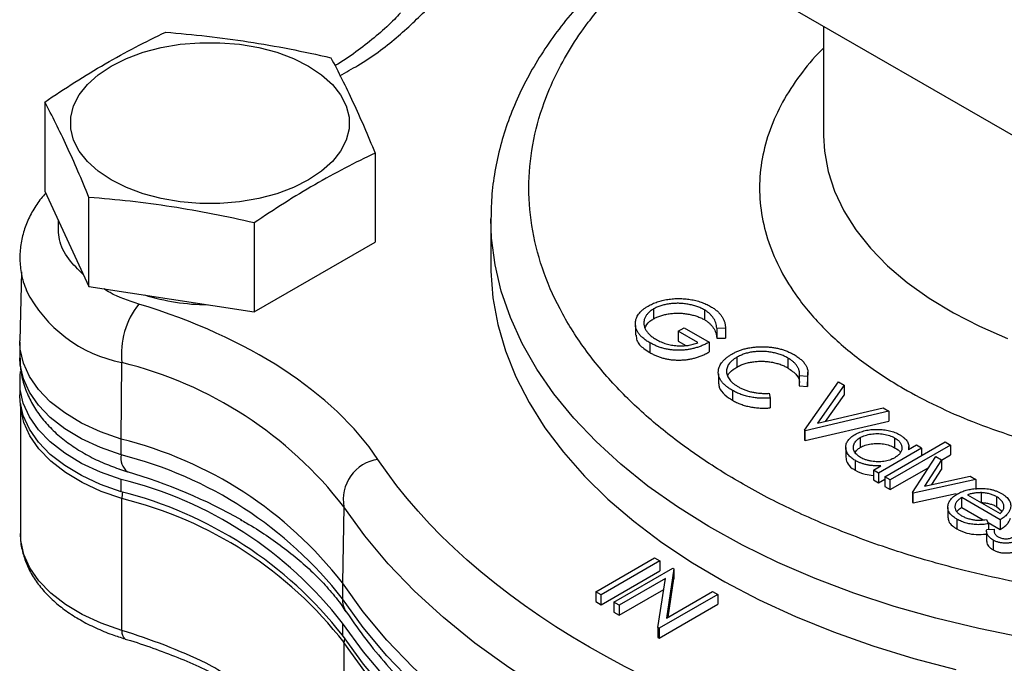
# Model space of a CAD drawing. Header units: inches. Extents: x 0.5 to 21.5, y 0.5 to 16.5.
# Tile 9 of 13: x 17.2 to 18.9, y 12.7 to 13.7. Entities that reach past the tile are written whole.
import ezdxf

# ---------------------------------------------------------------- set-up
doc = ezdxf.new("R2010")
doc.units = ezdxf.units.IN
doc.header["$LTSCALE"] = 2
doc.header["$MEASUREMENT"] = 0

msp = doc.modelspace()

# ---------------------------------------------------------------- linework, layer by layer
for p, q in [((19.0231, 13.445), (18.1392, 13.9553)), ((18.5671, 13.7083), (18.5671, 13.527)), ((17.2761, 13.5828), (17.2761, 13.4352)), ((17.8237, 13.4981), (17.8237, 13.3505)), ((17.2761, 13.4352), (17.3494, 13.2771)), ((17.3494, 13.2771), (17.3494, 13.4248)), ((18.0156, 13.389), (18.0156, 13.3122)), ((17.6232, 13.3824), (17.6232, 13.2348)), ((17.6232, 13.2348), (17.8237, 13.3505)), ((17.2373, 13.3011), (17.2349, 13.1869)), ((17.3494, 13.2771), (17.6232, 13.2348)), ((18.2854, 13.2398), (18.2854, 13.2234)), ((18.3695, 13.2383), (18.3695, 13.222)), ((18.2552, 13.2126), (18.2552, 13.1962)), ((18.3261, 13.2027), (18.3361, 13.2085)), ((18.3361, 13.2085), (18.3774, 13.1847)), ((18.4045, 13.2076), (18.3899, 13.2078)), ((18.3899, 13.2078), (18.3899, 13.1915)), ((18.4045, 13.2076), (18.4045, 13.1912)), ((18.3586, 13.184), (18.3261, 13.2027)), ((18.3261, 13.2027), (18.3261, 13.1864)), ((18.3899, 13.1915), (18.4045, 13.1912)), ((17.2349, 13.1846), (17.2349, 13.1869)), ((17.2349, 13.1846), (17.2349, 13.1585)), ((18.2791, 13.1837), (18.2791, 13.1674)), ((18.3261, 13.1864), (18.3386, 13.1792)), ((18.3774, 13.1847), (18.3774, 13.1684)), ((18.4232, 13.1596), (18.4232, 13.1432)), ((18.5077, 13.1585), (18.5077, 13.1422)), ((17.4027, 13.0239), (17.404, 13.1508)), ((18.3927, 13.1321), (18.3927, 13.1158)), ((18.5404, 13.1277), (18.5269, 13.1287)), ((18.5269, 13.1287), (18.5269, 13.1124)), ((18.5404, 13.1277), (18.5404, 13.1113)), ((18.5412, 13.1189), (18.5412, 13.1352)), ((17.2345, 13.118), (17.2345, 13.0976)), ((18.5269, 13.1124), (18.5404, 13.1113)), ((18.5355, 13.0386), (18.5917, 13.1187)), ((18.5404, 13.1113), (18.5405, 13.1189)), ((18.6011, 13.1133), (18.5568, 13.0502)), ((18.5917, 13.1187), (18.6011, 13.1133)), ((18.6011, 13.1133), (18.6011, 13.0969)), ((18.4159, 13.1048), (18.4159, 13.0884)), ((18.4769, 13.0999), (18.4787, 13.0921)), ((18.4787, 13.0921), (18.4787, 13.0758)), ((18.5705, 13.0534), (18.6011, 13.0969)), ((17.2356, 13.0827), (17.2356, 12.8674)), ((18.5568, 13.0502), (18.6661, 13.0758)), ((18.6661, 13.0758), (18.6754, 13.0703)), ((18.6754, 13.0703), (18.5368, 13.0379)), ((18.6754, 13.0703), (18.6754, 13.054)), ((18.5368, 13.0216), (18.6754, 13.054)), ((18.5368, 13.0379), (18.5355, 13.0386)), ((18.5355, 13.0386), (18.5355, 13.0223)), ((18.5368, 13.0216), (18.5368, 13.0379)), ((18.6279, 13.0265), (18.6279, 13.0102)), ((18.6847, 13.026), (18.6847, 13.0097)), ((17.4027, 12.9977), (17.4027, 13.0239)), ((18.5355, 13.0223), (18.5368, 13.0216)), ((18.6039, 13.0103), (18.6039, 12.9939)), ((18.7296, 13.0088), (18.6584, 12.9677)), ((18.6689, 12.9616), (18.7689, 13.0193)), ((18.7776, 13.0142), (18.6777, 12.9565)), ((18.7209, 13.0138), (18.7077, 13.0062)), ((18.7084, 13.0066), (18.7084, 13.0118)), ((18.7296, 13.0088), (18.7209, 13.0138)), ((18.7296, 13.0088), (18.7296, 12.9966)), ((18.7689, 13.0193), (18.7776, 13.0142)), ((18.7776, 13.0142), (18.7776, 12.9979)), ((18.7144, 12.9353), (18.7531, 12.9952)), ((18.7531, 12.9952), (18.7626, 12.9897)), ((18.7626, 12.9892), (18.7776, 12.9979)), ((18.6194, 12.9888), (18.6194, 12.9724)), ((18.6497, 12.9727), (18.662, 12.9798)), ((18.6777, 12.9402), (18.7413, 12.977)), ((18.7626, 12.9897), (18.7344, 12.9462)), ((18.7626, 12.9897), (18.7626, 12.9734)), ((17.3981, 12.9748), (17.4131, 12.9699)), ((18.6584, 12.9677), (18.6497, 12.9727)), ((18.6497, 12.9727), (18.6497, 12.9564)), ((18.6584, 12.9677), (18.6584, 12.9513)), ((18.6689, 12.9616), (18.6689, 12.9453)), ((18.6777, 12.9565), (18.6689, 12.9616)), ((18.7344, 12.9462), (18.8099, 12.9624)), ((18.7467, 12.9488), (18.7626, 12.9734)), ((18.8099, 12.9624), (18.8193, 12.957)), ((17.4026, 12.9368), (17.4026, 12.9572)), ((18.6497, 12.9564), (18.6584, 12.9513)), ((18.6584, 12.9513), (18.6689, 12.9574)), ((18.6689, 12.9453), (18.6777, 12.9402)), ((18.6777, 12.9402), (18.6777, 12.9565)), ((18.8193, 12.957), (18.7156, 12.9346)), ((18.8193, 12.957), (18.8193, 12.9406)), ((18.7156, 12.9346), (18.7144, 12.9353)), ((18.7144, 12.9353), (18.7144, 12.919)), ((18.7156, 12.9183), (18.7156, 12.9346)), ((18.7156, 12.9183), (18.7869, 12.9337)), ((18.8598, 12.8903), (18.7961, 12.9271)), ((18.7961, 12.9108), (18.7961, 12.9271)), ((18.8058, 12.9316), (18.8598, 12.9004)), ((18.8288, 12.9188), (18.8288, 12.9352)), ((18.8538, 12.9284), (18.8538, 12.9121)), ((17.404, 12.7065), (17.404, 12.9253)), ((17.7719, 12.9116), (17.7694, 12.7855)), ((18.7144, 12.919), (18.7156, 12.9183)), ((18.7729, 12.9107), (18.7729, 12.8943)), ((18.7961, 12.9108), (18.8317, 12.8902)), ((18.8538, 12.9121), (18.8627, 12.9045)), ((18.7882, 12.8913), (18.7882, 12.875)), ((18.837, 12.8905), (18.8407, 12.8837)), ((18.8397, 12.8856), (18.8598, 12.874)), ((18.8407, 12.8837), (18.8407, 12.8741)), ((18.8598, 12.8903), (18.8598, 12.874)), ((18.8373, 12.8708), (18.8373, 12.8545)), ((18.8375, 12.874), (18.8499, 12.8745)), ((18.8482, 12.8567), (18.8482, 12.8403)), ((18.1896, 12.7709), (18.287, 12.8272)), ((18.2958, 12.8221), (18.1983, 12.7659)), ((18.287, 12.8272), (18.2958, 12.8221)), ((18.2958, 12.8221), (18.2958, 12.8058)), ((18.1983, 12.7495), (18.2958, 12.8058)), ((18.2196, 12.7536), (18.317, 12.8099)), ((18.3188, 12.8088), (18.3065, 12.7274)), ((18.317, 12.8099), (18.3188, 12.8088)), ((18.3188, 12.8088), (18.3188, 12.7925)), ((17.7694, 12.7855), (17.7694, 12.7593)), ((18.3048, 12.7927), (18.2283, 12.7486)), ((18.2925, 12.7115), (18.3048, 12.7927)), ((18.3092, 12.7289), (18.3188, 12.7925)), ((18.1896, 12.7709), (18.1896, 12.7546)), ((18.1983, 12.7659), (18.1896, 12.7709)), ((18.1983, 12.7495), (18.1983, 12.7659)), ((18.2283, 12.7322), (18.3021, 12.7748)), ((18.3919, 12.7666), (18.2945, 12.7103)), ((18.3065, 12.7274), (18.3832, 12.7716)), ((18.3832, 12.7716), (18.3919, 12.7666)), ((18.3919, 12.7666), (18.3919, 12.7503)), ((18.1896, 12.7546), (18.1983, 12.7495)), ((18.2283, 12.7486), (18.2196, 12.7536)), ((18.2196, 12.7536), (18.2196, 12.7373)), ((18.2283, 12.7486), (18.2283, 12.7322)), ((18.2945, 12.694), (18.3919, 12.7503)), ((18.2196, 12.7373), (18.2283, 12.7322)), ((17.7696, 12.7191), (17.7696, 12.6987)), ((18.2925, 12.7115), (18.2925, 12.6952)), ((18.2945, 12.7103), (18.2925, 12.7115)), ((18.2945, 12.7103), (18.2945, 12.694)), ((17.7721, 12.6867), (17.7721, 12.1597)), ((18.2925, 12.6952), (18.2945, 12.694))]:
    msp.add_line(p, q)
at = {"flags": 128}
for points in [[(17.3864, 13.6424), (17.4113, 13.6549), (17.439, 13.6652), (17.4691, 13.6731), (17.5007, 13.6785), (17.5334, 13.6812), (17.5664, 13.6812), (17.599, 13.6785), (17.6307, 13.6731), (17.6607, 13.6652), (17.6885, 13.6549), (17.7134, 13.6424), (17.735, 13.628), (17.7528, 13.612), (17.7665, 13.5947), (17.7758, 13.5764), (17.7805, 13.5575), (17.7805, 13.5385), (17.7758, 13.5196), (17.7665, 13.5014), (17.7528, 13.484), (17.735, 13.468), (17.7134, 13.4536), (17.6885, 13.4411), (17.6607, 13.4308), (17.6307, 13.4229), (17.599, 13.4176), (17.5664, 13.4148), (17.5334, 13.4148), (17.5007, 13.4176), (17.4691, 13.4229), (17.439, 13.4308), (17.4113, 13.4411), (17.3864, 13.4536), (17.3647, 13.468), (17.3469, 13.484), (17.3332, 13.5014), (17.3239, 13.5196), (17.3192, 13.5385), (17.3192, 13.5575), (17.3239, 13.5764), (17.3332, 13.5947), (17.3469, 13.612), (17.3647, 13.628), (17.3864, 13.6424)], [(18.5671, 13.527), (18.5685, 13.5013), (18.5745, 13.4679), (18.5852, 13.435), (18.6006, 13.4027), (18.6205, 13.3712), (18.6448, 13.3407), (18.6733, 13.3115), (18.7059, 13.2838), (18.7423, 13.2577), (18.7823, 13.2334), (18.8256, 13.2111), (18.8719, 13.1909)], [(18.8971, 12.6952), (18.8244, 12.7098), (18.7534, 12.727), (18.6843, 12.7467), (18.6175, 12.7687), (18.5531, 12.7931), (18.4914, 12.8196), (18.4326, 12.8483), (18.377, 12.8791), (18.3248, 12.9117), (18.276, 12.9461), (18.2311, 12.9822), (18.19, 13.0198), (18.1529, 13.0587), (18.1201, 13.0989), (18.0916, 13.1402), (18.0675, 13.1824), (18.0479, 13.2254), (18.0328, 13.269), (18.0225, 13.313), (18.0168, 13.3573), (18.0156, 13.3892)], [(18.0156, 13.3122), (18.0157, 13.3025), (18.0191, 13.2581), (18.0271, 13.214), (18.0398, 13.1703), (18.0571, 13.1271), (18.0789, 13.0846), (18.1051, 13.0429), (18.1358, 13.0022), (18.1706, 12.9627), (18.2096, 12.9244), (18.2525, 12.8877), (18.2992, 12.8525), (18.3496, 12.819), (18.4034, 12.7873), (18.4604, 12.7576), (18.5205, 12.7299), (18.5834, 12.7045), (18.6488, 12.6812), (18.7166, 12.6603), (18.7865, 12.6419)], [(17.4027, 13.0239), (17.3684, 13.036), (17.3371, 13.0505), (17.3093, 13.0673), (17.2853, 13.0859), (17.2657, 13.1062), (17.2507, 13.1277), (17.2406, 13.1501), (17.2355, 13.1732), (17.2349, 13.1846)], [(17.4027, 12.9977), (17.3684, 13.0099), (17.3371, 13.0244), (17.3093, 13.0411), (17.2853, 13.0598), (17.2657, 13.08), (17.2507, 13.1016), (17.2406, 13.124), (17.2355, 13.147), (17.2349, 13.1585)], [(17.4026, 12.9572), (17.3683, 12.9693), (17.337, 12.9838), (17.3091, 13.0005), (17.2852, 13.0192), (17.2655, 13.0394), (17.2505, 13.0609), (17.2403, 13.0833), (17.2352, 13.1063), (17.2351, 13.1295), (17.236, 13.1358)], [(17.4026, 12.9368), (17.3683, 12.9489), (17.337, 12.9634), (17.3091, 12.9801), (17.2852, 12.9987), (17.2655, 13.019), (17.2505, 13.0405), (17.2403, 13.0629), (17.2352, 13.0859), (17.2345, 13.0976)], [(17.404, 12.9253), (17.3696, 12.9374), (17.3382, 12.9519), (17.3103, 12.9687), (17.2862, 12.9874), (17.2665, 13.0076), (17.2515, 13.0292), (17.2413, 13.0517), (17.2362, 13.0748), (17.2357, 13.0821)], [(18.6964, 12.3779), (18.6136, 12.3979), (18.5329, 12.4205), (18.4544, 12.4456), (18.3785, 12.4732), (18.3054, 12.5033), (18.2353, 12.5356), (18.1684, 12.5701), (18.1049, 12.6068), (18.0451, 12.6454), (17.9891, 12.6859), (17.9371, 12.7281), (17.8892, 12.7719), (17.8456, 12.8172), (17.8065, 12.8638), (17.7719, 12.9116)], [(17.404, 12.7065), (17.3696, 12.7186), (17.3382, 12.7331), (17.3103, 12.7499), (17.2862, 12.7685), (17.2665, 12.7888), (17.2515, 12.8104), (17.2413, 12.8329), (17.2362, 12.856), (17.2356, 12.8674)], [(18.6955, 12.2509), (18.6125, 12.2709), (18.5316, 12.2935), (18.453, 12.3187), (18.377, 12.3464), (18.3038, 12.3764), (18.2335, 12.4088), (18.1665, 12.4434), (18.103, 12.4801), (18.043, 12.5188), (17.9869, 12.5593), (17.9348, 12.6016), (17.8869, 12.6455), (17.8432, 12.6909), (17.8041, 12.7376), (17.7694, 12.7855)], [(18.6955, 12.2247), (18.6125, 12.2447), (18.5316, 12.2674), (18.453, 12.2926), (18.377, 12.3202), (18.3038, 12.3503), (18.2335, 12.3827), (18.1665, 12.4173), (18.103, 12.454), (18.043, 12.4927), (17.9869, 12.5332), (17.9348, 12.5755), (17.8869, 12.6194), (17.8432, 12.6648), (17.8041, 12.7115), (17.7694, 12.7593)], [(18.6949, 12.1854), (18.6121, 12.2053), (18.5313, 12.2279), (18.4528, 12.2531), (18.3769, 12.2807), (18.3037, 12.3108), (18.2336, 12.3431), (18.1666, 12.3776), (18.1031, 12.4143), (18.0432, 12.4529), (17.9872, 12.4934), (17.9351, 12.5356), (17.8871, 12.5794), (17.8435, 12.6247), (17.8043, 12.6713), (17.7696, 12.7191)], [(18.6949, 12.1649), (18.6121, 12.1849), (18.5313, 12.2075), (18.4528, 12.2327), (18.3769, 12.2603), (18.3037, 12.2904), (18.2336, 12.3227), (18.1666, 12.3572), (18.1031, 12.3939), (18.0432, 12.4325), (17.9872, 12.4729), (17.9351, 12.5151), (17.8871, 12.559), (17.8435, 12.6042), (17.8043, 12.6509), (17.7696, 12.6987)], [(18.6955, 12.1536), (18.6128, 12.1736), (18.5322, 12.1962), (18.4538, 12.2213), (18.378, 12.2489), (18.305, 12.2789), (18.235, 12.3112), (18.1682, 12.3457), (18.1048, 12.3823), (18.0451, 12.4208), (17.9891, 12.4613), (17.9372, 12.5034), (17.8893, 12.5472), (17.8458, 12.5924), (17.8067, 12.6389), (17.7721, 12.6867)]]:
    msp.add_lwpolyline(points, dxfattribs=at)
for centre, radius, start, end in [((17.4475, 13.3737), 0.227, 206.9957, 258.9413), ((17.548, 13.6075), 0.3607, 252.7985, 269.6154), ((17.5349, 13.1654), 0.1318, 141.2612, 186.3669), ((17.2449, 12.5035), 0.6666, 37.7513, 76.1939), ((17.2442, 12.3788), 0.6643, 37.7513, 76.1939), ((17.4311, 12.9925), 0.0289, 169.4811, 231.3442), ((17.239, 12.3447), 0.6733, 38.0172, 75.9281), ((17.838, 12.9239), 0.0672, 98.3756, 190.5593), ((17.1467, 12.0751), 0.9336, 60.7446, 73.4231), ((17.2441, 12.311), 0.6653, 37.8293, 76.2196), ((17.2389, 12.2827), 0.6743, 38.0945, 75.9544), ((17.4639, 12.9247), 0.0599, 169.1504, 179.4832), ((17.2462, 12.2786), 0.6657, 37.8082, 76.2833), ((17.8083, 12.7588), 0.0389, 179.1943, 213.3572), ((17.4175, 12.7037), 0.0137, 168.5736, 233.7543), ((17.1279, 11.7863), 0.9607, 64.347, 73.2958), ((17.7967, 12.6865), 0.0246, 163.6368, 179.6991)]:
    msp.add_arc(centre, radius, start, end)
for points, knots in [([(18.2955, 13.8651), (18.2888, 13.8603), (18.268, 13.8452), (18.236, 13.8184), (18.1993, 13.7847), (18.1658, 13.7496), (18.1352, 13.7133), (18.1078, 13.6758), (18.0837, 13.6372), (18.063, 13.5976), (18.0459, 13.557), (18.0324, 13.5155), (18.0227, 13.4732), (18.0166, 13.431), (18.016, 13.4029), (18.0157, 13.3892)], [0, 0, 0, 0, 0.037572, 0.117211, 0.196999, 0.276914, 0.356939, 0.437065, 0.517293, 0.597644, 0.678168, 0.758952, 0.840129, 0.921874, 1, 1, 1, 1]), ([(20.122, 12.9518), (20.0955, 12.9373), (20.0425, 12.9083), (19.9529, 12.8696), (19.8561, 12.8348), (19.7503, 12.8049), (19.6384, 12.7807), (19.5204, 12.7628), (19.3991, 12.7519), (19.2756, 12.7482), (19.1521, 12.7519), (19.044, 12.7616), (18.9518, 12.7746), (18.8749, 12.7887), (18.7888, 12.8083), (18.6951, 12.8349), (18.5981, 12.8695), (18.509, 12.9085), (18.428, 12.9511), (18.3541, 12.9979), (18.2866, 13.0493), (18.2266, 13.1053), (18.1746, 13.1664), (18.1327, 13.231), (18.1018, 13.2991), (18.0828, 13.3691), (18.0765, 13.4404), (18.0828, 13.5117), (18.0997, 13.5741), (18.1222, 13.6274), (18.1467, 13.6718), (18.1805, 13.7215), (18.2269, 13.7754), (18.2744, 13.8214), (18.3074, 13.846), (18.3167, 13.8529)], [0, 0, 0, 0, 0.0305317, 0.0610664, 0.0934298, 0.1257991, 0.1595115, 0.1932298, 0.2276596, 0.2620953, 0.2965251, 0.3309608, 0.3534575, 0.3759056, 0.3984075, 0.430771, 0.4631402, 0.4936704, 0.5242066, 0.5547368, 0.5852729, 0.6176364, 0.6500056, 0.6837181, 0.7174363, 0.7518661, 0.7863019, 0.8207317, 0.8551674, 0.8776641, 0.9001122, 0.9226141, 0.9549775, 0.9873467, 1, 1, 1, 1]), ([(17.8655, 13.7305), (17.8623, 13.7269), (17.8514, 13.715), (17.8295, 13.6952), (17.7999, 13.6715), (17.7756, 13.654), (17.7604, 13.6448), (17.757, 13.6428)], [0, 0, 0, 0, 0.114914, 0.385036, 0.654542, 0.92379, 1, 1, 1, 1]), ([(17.7651, 13.6265), (17.7753, 13.6321), (17.8101, 13.6512), (17.8604, 13.6886), (17.8948, 13.7221), (17.9119, 13.7388)], [0, 0, 0, 0, 0.172852, 0.58829, 1, 1, 1, 1]), ([(17.2761, 13.5828), (17.3094, 13.6055), (17.3428, 13.6268), (17.4098, 13.6655), (17.4432, 13.6827), (17.4765, 13.6986)], [0, 0, 0, 0, 0.5, 0.5, 1, 1, 1, 1]), ([(18.5671, 13.672), (18.5657, 13.6707), (18.5503, 13.6565), (18.5269, 13.6268), (18.4978, 13.583), (18.4769, 13.5366), (18.4639, 13.489), (18.4596, 13.4404), (18.4639, 13.3919), (18.4769, 13.3443), (18.4979, 13.2979), (18.5295, 13.2492), (18.5736, 13.1994), (18.6316, 13.1506), (18.6927, 13.1107), (18.7539, 13.0785), (18.8146, 13.0519), (18.8806, 13.0284), (18.9525, 13.008), (19.0287, 12.9915), (19.1089, 12.9793), (19.1915, 12.9719), (19.2756, 12.9694), (19.3596, 12.9719), (19.4422, 12.9793), (19.5224, 12.9915), (19.6068, 13.0097), (19.6929, 13.0353), (19.778, 13.0684), (19.8273, 13.0949), (19.8515, 13.108)], [0, 0, 0, 0, 0.003386, 0.037171, 0.072356, 0.107549, 0.143482, 0.179424, 0.215357, 0.2513, 0.286484, 0.321677, 0.366685, 0.410467, 0.452937, 0.4848, 0.516672, 0.550449, 0.584234, 0.619419, 0.654612, 0.690545, 0.726487, 0.76242, 0.798363, 0.833547, 0.868741, 0.913748, 0.957533, 1, 1, 1, 1]), ([(17.8237, 13.4981), (17.7903, 13.4823), (17.757, 13.4651), (17.69, 13.4264), (17.6566, 13.4051), (17.6232, 13.3824)], [0, 0, 0, 0, 0.5, 0.5, 1, 1, 1, 1]), ([(17.2777, 13.4317), (17.275, 13.4289), (17.2668, 13.4198), (17.2559, 13.4029), (17.2452, 13.3812), (17.238, 13.3582), (17.2344, 13.3342), (17.2351, 13.3094), (17.2388, 13.2878), (17.244, 13.2751), (17.2459, 13.2704)], [0, 0, 0, 0, 0.065044, 0.204381, 0.343054, 0.481585, 0.62122, 0.763826, 0.911721, 1, 1, 1, 1]), ([(17.3404, 13.2965), (17.3316, 13.305), (17.3127, 13.3231), (17.2983, 13.354), (17.2986, 13.3757), (17.2988, 13.3862)], [0, 0, 0, 0, 0.314068, 0.668292, 1, 1, 1, 1]), ([(17.4321, 13.2479), (17.415, 13.2534), (17.3935, 13.2604), (17.3775, 13.2711), (17.3742, 13.2733)], [0, 0, 0, 0, 0.793085, 1, 1, 1, 1]), ([(18.2762, 13.2446), (18.2774, 13.2452), (18.2797, 13.2465), (18.2834, 13.2483), (18.2873, 13.2499), (18.2913, 13.2514), (18.2954, 13.2526), (18.2998, 13.2538), (18.3042, 13.2548), (18.3088, 13.2556), (18.3135, 13.2562), (18.3182, 13.2567), (18.3229, 13.257), (18.3275, 13.257), (18.3322, 13.2569), (18.3369, 13.2567), (18.3416, 13.2562), (18.3462, 13.2555), (18.3508, 13.2547), (18.3553, 13.2537), (18.3597, 13.2525), (18.364, 13.2511), (18.3681, 13.2496), (18.3721, 13.2479), (18.3761, 13.246), (18.3786, 13.2446), (18.3798, 13.2439)], [0, 0, 0, 0, 0.042042, 0.08355, 0.124652, 0.165314, 0.206254, 0.247057, 0.288418, 0.330078, 0.371767, 0.412848, 0.453422, 0.493967, 0.534349, 0.574922, 0.615865, 0.657226, 0.698986, 0.740469, 0.78231, 0.824555, 0.867032, 0.910493, 0.954616, 1, 1, 1, 1]), ([(18.2553, 13.2187), (18.2556, 13.22), (18.256, 13.2224), (18.2574, 13.226), (18.2592, 13.2295), (18.2616, 13.2328), (18.2645, 13.236), (18.2679, 13.239), (18.2718, 13.2419), (18.2747, 13.2437), (18.2762, 13.2446)], [0, 0, 0, 0, 0.127896, 0.253668, 0.376738, 0.499344, 0.621999, 0.745699, 0.871345, 1, 1, 1, 1]), ([(18.2854, 13.2398), (18.2845, 13.2392), (18.2827, 13.2382), (18.2803, 13.2365), (18.2782, 13.2347), (18.2762, 13.2328), (18.2745, 13.2308), (18.273, 13.2287), (18.2717, 13.2266), (18.2707, 13.2243), (18.2699, 13.2221), (18.2694, 13.2198), (18.2691, 13.2175), (18.2692, 13.2151), (18.2695, 13.2128), (18.2701, 13.2105), (18.2709, 13.2081), (18.272, 13.2058), (18.2734, 13.2035), (18.275, 13.2012), (18.2769, 13.199), (18.2791, 13.1969), (18.2814, 13.1948), (18.284, 13.1928), (18.2868, 13.1909), (18.2888, 13.1897), (18.2899, 13.1891)], [0, 0, 0, 0, 0.038993, 0.07788, 0.116649, 0.155344, 0.194634, 0.234276, 0.274561, 0.315681, 0.357032, 0.398094, 0.439109, 0.479843, 0.521283, 0.562849, 0.6053, 0.648415, 0.691733, 0.735154, 0.778373, 0.821664, 0.865526, 0.909733, 0.954523, 1, 1, 1, 1]), ([(18.3695, 13.2383), (18.3686, 13.2388), (18.3667, 13.2399), (18.3636, 13.2413), (18.3604, 13.2427), (18.357, 13.2439), (18.3535, 13.245), (18.3499, 13.246), (18.3461, 13.2469), (18.3423, 13.2476), (18.3383, 13.2482), (18.3344, 13.2487), (18.3305, 13.249), (18.3265, 13.2491), (18.3227, 13.2491), (18.3188, 13.2489), (18.315, 13.2486), (18.3112, 13.2481), (18.3074, 13.2475), (18.3038, 13.2468), (18.3004, 13.2459), (18.2971, 13.2449), (18.2939, 13.2438), (18.2909, 13.2426), (18.288, 13.2412), (18.2863, 13.2403), (18.2854, 13.2398)], [0, 0, 0, 0, 0.042848, 0.085584, 0.127738, 0.170094, 0.212536, 0.255515, 0.298646, 0.342636, 0.386565, 0.429577, 0.471703, 0.513552, 0.555118, 0.596385, 0.637976, 0.679684, 0.7212, 0.761763, 0.80208, 0.841782, 0.881042, 0.920621, 0.960095, 1, 1, 1, 1]), ([(18.3899, 13.2078), (18.3898, 13.2093), (18.3896, 13.2123), (18.3885, 13.2167), (18.3867, 13.221), (18.3843, 13.225), (18.3814, 13.2288), (18.3779, 13.2323), (18.374, 13.2355), (18.371, 13.2374), (18.3695, 13.2383)], [0, 0, 0, 0, 0.1365057, 0.2690316, 0.3989196, 0.527082, 0.6522723, 0.7721365, 0.8874883, 1, 1, 1, 1]), ([(18.3798, 13.2439), (18.3808, 13.2433), (18.3828, 13.2421), (18.3855, 13.2403), (18.3881, 13.2384), (18.3905, 13.2364), (18.3927, 13.2344), (18.3947, 13.2324), (18.3966, 13.2302), (18.3982, 13.228), (18.3996, 13.2258), (18.4009, 13.2235), (18.402, 13.221), (18.4028, 13.2185), (18.4035, 13.2159), (18.404, 13.2132), (18.4044, 13.2104), (18.4044, 13.2085), (18.4045, 13.2076)], [0, 0, 0, 0, 0.0616172, 0.1221797, 0.182217, 0.2414733, 0.3009571, 0.3599663, 0.4190304, 0.4780665, 0.5379906, 0.5989585, 0.6613196, 0.7252464, 0.7912193, 0.8587454, 0.9283173, 1, 1, 1, 1]), ([(18.2714, 13.2075), (18.2717, 13.2088), (18.2726, 13.214), (18.2788, 13.2194), (18.2844, 13.2228), (18.2854, 13.2234)], [0, 0, 0, 0, 0.226098, 0.861001, 1, 1, 1, 1]), ([(18.2854, 13.2234), (18.2863, 13.2239), (18.288, 13.2249), (18.2909, 13.2263), (18.2939, 13.2275), (18.2971, 13.2286), (18.3004, 13.2296), (18.3038, 13.2305), (18.3074, 13.2312), (18.3112, 13.2318), (18.315, 13.2323), (18.3188, 13.2326), (18.3227, 13.2328), (18.3265, 13.2328), (18.3305, 13.2327), (18.3344, 13.2324), (18.3383, 13.2319), (18.3423, 13.2313), (18.3461, 13.2306), (18.3499, 13.2297), (18.3535, 13.2287), (18.357, 13.2276), (18.3604, 13.2264), (18.3636, 13.225), (18.3667, 13.2236), (18.3686, 13.2225), (18.3695, 13.222)], [0, 0, 0, 0, 0.039905, 0.079379, 0.118958, 0.158218, 0.19792, 0.238237, 0.2788, 0.320316, 0.362024, 0.403615, 0.444882, 0.486448, 0.528297, 0.570423, 0.613435, 0.657364, 0.701354, 0.744485, 0.787464, 0.829906, 0.872262, 0.914416, 0.957152, 1, 1, 1, 1]), ([(18.3695, 13.222), (18.371, 13.221), (18.374, 13.2192), (18.3779, 13.216), (18.3814, 13.2125), (18.3843, 13.2087), (18.3867, 13.2046), (18.3885, 13.2004), (18.3896, 13.196), (18.3898, 13.193), (18.3899, 13.1915)], [0, 0, 0, 0, 0.1125117, 0.2278635, 0.3477277, 0.472918, 0.6010804, 0.7309684, 0.8634943, 1, 1, 1, 1]), ([(18.2791, 13.1837), (18.278, 13.1844), (18.2759, 13.1856), (18.2729, 13.1876), (18.2702, 13.1896), (18.2676, 13.1917), (18.2653, 13.1937), (18.2633, 13.1959), (18.2614, 13.198), (18.2598, 13.2002), (18.2584, 13.2024), (18.2573, 13.2046), (18.2564, 13.2069), (18.2557, 13.2092), (18.2553, 13.2115), (18.255, 13.2139), (18.2551, 13.2163), (18.2552, 13.2179), (18.2553, 13.2187)], [0, 0, 0, 0, 0.069237, 0.136557, 0.202094, 0.266464, 0.329769, 0.391879, 0.453271, 0.514115, 0.57439, 0.634142, 0.693923, 0.754152, 0.81447, 0.875661, 0.937348, 1, 1, 1, 1]), ([(18.2563, 13.1963), (18.2565, 13.1933), (18.257, 13.1853), (18.2665, 13.1754), (18.2757, 13.1696), (18.2791, 13.1674)], [0, 0, 0, 0, 0.2748414, 0.7289112, 1, 1, 1, 1]), ([(18.2899, 13.1891), (18.2912, 13.1884), (18.2937, 13.1869), (18.2978, 13.1851), (18.3019, 13.1834), (18.3062, 13.182), (18.3105, 13.1809), (18.315, 13.1799), (18.3196, 13.1792), (18.3243, 13.1788), (18.329, 13.1785), (18.3336, 13.1786), (18.3381, 13.1789), (18.3424, 13.1794), (18.3467, 13.1802), (18.3508, 13.1812), (18.3548, 13.1825), (18.3574, 13.1835), (18.3586, 13.184)], [0, 0, 0, 0, 0.070632, 0.138698, 0.204924, 0.269449, 0.332647, 0.395314, 0.457778, 0.520673, 0.58287, 0.643335, 0.702602, 0.760732, 0.819484, 0.878265, 0.938489, 1, 1, 1, 1]), ([(18.3774, 13.1847), (18.3755, 13.1837), (18.3717, 13.1816), (18.3657, 13.1789), (18.3597, 13.1766), (18.3535, 13.1747), (18.3472, 13.1732), (18.3408, 13.1722), (18.3343, 13.1715), (18.3277, 13.1712), (18.3211, 13.1714), (18.3146, 13.1719), (18.3083, 13.1729), (18.3021, 13.1742), (18.2961, 13.176), (18.2902, 13.1782), (18.2845, 13.1808), (18.281, 13.1827), (18.2791, 13.1837)], [0, 0, 0, 0, 0.071272, 0.139493, 0.204635, 0.267406, 0.328446, 0.388397, 0.447734, 0.507392, 0.566768, 0.625478, 0.684067, 0.743248, 0.804033, 0.866499, 0.931723, 1, 1, 1, 1]), ([(18.4152, 13.165), (18.417, 13.166), (18.4205, 13.1679), (18.4263, 13.1704), (18.4323, 13.1725), (18.4385, 13.1743), (18.4451, 13.1756), (18.4519, 13.1765), (18.4589, 13.1771), (18.4661, 13.1772), (18.4734, 13.177), (18.4805, 13.1764), (18.4874, 13.1753), (18.494, 13.1738), (18.5005, 13.172), (18.5067, 13.1697), (18.5126, 13.167), (18.5164, 13.165), (18.5182, 13.164)], [0, 0, 0, 0, 0.064556, 0.127011, 0.18795, 0.247928, 0.307764, 0.368249, 0.429483, 0.492755, 0.556268, 0.618226, 0.679663, 0.741252, 0.80342, 0.866819, 0.93233, 1, 1, 1, 1]), ([(17.2354, 13.158), (17.2353, 13.1531), (17.2353, 13.1396), (17.24, 13.1175), (17.249, 13.0933), (17.262, 13.0706), (17.278, 13.05), (17.2974, 13.0308), (17.3197, 13.0135), (17.3445, 12.9982), (17.3707, 12.985), (17.3895, 12.978), (17.3986, 12.9747)], [0, 0, 0, 0, 0.060342, 0.163831, 0.272574, 0.373101, 0.476398, 0.581932, 0.688603, 0.795216, 0.900671, 1, 1, 1, 1]), ([(18.2791, 13.1674), (18.281, 13.1664), (18.2845, 13.1644), (18.2902, 13.1619), (18.2961, 13.1597), (18.3021, 13.1579), (18.3083, 13.1565), (18.3146, 13.1556), (18.3211, 13.1551), (18.3277, 13.1549), (18.3343, 13.1552), (18.3408, 13.1558), (18.3472, 13.1569), (18.3535, 13.1584), (18.3597, 13.1603), (18.3657, 13.1626), (18.3717, 13.1653), (18.3755, 13.1673), (18.3774, 13.1684)], [0, 0, 0, 0, 0.068277, 0.133501, 0.195967, 0.256752, 0.315933, 0.374522, 0.433232, 0.492608, 0.552266, 0.611603, 0.671554, 0.732594, 0.795365, 0.860507, 0.928728, 1, 1, 1, 1]), ([(18.3928, 13.1378), (18.393, 13.1391), (18.3934, 13.1416), (18.3948, 13.1453), (18.3968, 13.1489), (18.3993, 13.1524), (18.4024, 13.1557), (18.4061, 13.1589), (18.4103, 13.1621), (18.4135, 13.164), (18.4152, 13.165)], [0, 0, 0, 0, 0.124329, 0.247156, 0.36878, 0.490734, 0.613614, 0.738958, 0.867311, 1, 1, 1, 1]), ([(18.4232, 13.1596), (18.4218, 13.1587), (18.4191, 13.157), (18.4155, 13.1543), (18.4125, 13.1515), (18.4101, 13.1485), (18.4082, 13.1454), (18.407, 13.1422), (18.4063, 13.1389), (18.4062, 13.1354), (18.4066, 13.132), (18.4076, 13.1287), (18.4093, 13.1254), (18.4114, 13.1222), (18.4142, 13.1191), (18.4175, 13.1162), (18.4214, 13.1133), (18.4243, 13.1115), (18.4259, 13.1106)], [0, 0, 0, 0, 0.064323, 0.12629, 0.186726, 0.246146, 0.305576, 0.365429, 0.426326, 0.48884, 0.551725, 0.613919, 0.675484, 0.737334, 0.800229, 0.864502, 0.931041, 1, 1, 1, 1]), ([(18.5077, 13.1585), (18.5067, 13.1591), (18.5047, 13.1602), (18.5016, 13.1617), (18.4983, 13.1631), (18.4949, 13.1643), (18.4914, 13.1654), (18.4878, 13.1664), (18.4841, 13.1673), (18.4802, 13.168), (18.4764, 13.1686), (18.4725, 13.169), (18.4686, 13.1693), (18.4648, 13.1695), (18.461, 13.1694), (18.4572, 13.1693), (18.4535, 13.1689), (18.4497, 13.1685), (18.4461, 13.1679), (18.4425, 13.1671), (18.439, 13.1662), (18.4356, 13.1652), (18.4324, 13.164), (18.4292, 13.1626), (18.4261, 13.1612), (18.4242, 13.1601), (18.4232, 13.1596)], [0, 0, 0, 0, 0.043958, 0.087509, 0.130473, 0.173052, 0.215425, 0.257675, 0.300181, 0.343153, 0.38596, 0.427724, 0.468859, 0.509536, 0.549725, 0.589825, 0.630254, 0.67072, 0.711239, 0.751608, 0.791759, 0.832446, 0.873309, 0.914536, 0.95692, 1, 1, 1, 1]), ([(18.5269, 13.1287), (18.527, 13.1294), (18.5272, 13.1308), (18.5272, 13.1328), (18.5271, 13.1348), (18.5268, 13.1369), (18.5263, 13.1388), (18.5255, 13.1408), (18.5246, 13.1427), (18.5231, 13.1453), (18.5207, 13.1484), (18.5171, 13.152), (18.5128, 13.1554), (18.5094, 13.1575), (18.5077, 13.1585)], [0, 0, 0, 0, 0.063163, 0.125475, 0.187121, 0.248294, 0.309295, 0.36985, 0.430973, 0.492456, 0.616148, 0.740844, 0.868183, 1, 1, 1, 1]), ([(18.5182, 13.164), (18.5193, 13.1633), (18.5215, 13.162), (18.5245, 13.16), (18.5273, 13.1579), (18.5298, 13.1557), (18.5322, 13.1536), (18.5342, 13.1513), (18.5359, 13.149), (18.5375, 13.1467), (18.5387, 13.1444), (18.5397, 13.142), (18.5405, 13.1396), (18.541, 13.1372), (18.5412, 13.1349), (18.5412, 13.1325), (18.5409, 13.1301), (18.5406, 13.1285), (18.5404, 13.1277)], [0, 0, 0, 0, 0.068544, 0.135676, 0.201205, 0.265669, 0.329637, 0.392763, 0.455062, 0.517479, 0.579139, 0.640086, 0.700207, 0.759818, 0.819637, 0.879361, 0.939515, 1, 1, 1, 1]), ([(18.4082, 13.1276), (18.4083, 13.1282), (18.4089, 13.1325), (18.4149, 13.1379), (18.4212, 13.1419), (18.4232, 13.1432)], [0, 0, 0, 0, 0.099409, 0.711299, 1, 1, 1, 1]), ([(18.4232, 13.1432), (18.4242, 13.1438), (18.4261, 13.1449), (18.4292, 13.1463), (18.4324, 13.1476), (18.4356, 13.1488), (18.439, 13.1499), (18.4425, 13.1508), (18.4461, 13.1515), (18.4497, 13.1521), (18.4535, 13.1526), (18.4572, 13.1529), (18.461, 13.1531), (18.4648, 13.1531), (18.4686, 13.153), (18.4725, 13.1527), (18.4764, 13.1523), (18.4802, 13.1517), (18.4841, 13.1509), (18.4878, 13.1501), (18.4914, 13.1491), (18.4949, 13.148), (18.4983, 13.1467), (18.5016, 13.1453), (18.5047, 13.1439), (18.5067, 13.1427), (18.5077, 13.1422)], [0, 0, 0, 0, 0.04308, 0.085464, 0.126691, 0.167554, 0.208241, 0.248392, 0.288761, 0.32928, 0.369746, 0.410175, 0.450275, 0.490464, 0.531141, 0.572276, 0.61404, 0.656847, 0.699819, 0.742325, 0.784575, 0.826948, 0.869527, 0.912491, 0.956042, 1, 1, 1, 1]), ([(18.5077, 13.1422), (18.5132, 13.1383), (18.5229, 13.1313), (18.5273, 13.1222), (18.5271, 13.1181), (18.5271, 13.1179)], [0, 0, 0, 0, 0.549788, 0.980203, 1, 1, 1, 1]), ([(18.4159, 13.1048), (18.4149, 13.1054), (18.4128, 13.1066), (18.41, 13.1085), (18.4073, 13.1104), (18.4049, 13.1123), (18.4027, 13.1143), (18.4007, 13.1163), (18.3989, 13.1183), (18.3974, 13.1204), (18.396, 13.1224), (18.3949, 13.1246), (18.394, 13.1267), (18.3933, 13.1289), (18.3928, 13.1311), (18.3926, 13.1333), (18.3925, 13.1355), (18.3927, 13.137), (18.3928, 13.1378)], [0, 0, 0, 0, 0.069663, 0.13775, 0.203917, 0.26878, 0.332414, 0.394754, 0.45618, 0.516996, 0.577396, 0.637198, 0.696999, 0.756756, 0.816554, 0.876948, 0.938132, 1, 1, 1, 1]), ([(18.3935, 13.1158), (18.3936, 13.1138), (18.3939, 13.1072), (18.402, 13.0975), (18.4116, 13.0912), (18.4159, 13.0884)], [0, 0, 0, 0, 0.192958, 0.636466, 1, 1, 1, 1]), ([(18.4259, 13.1106), (18.4276, 13.1096), (18.431, 13.1077), (18.4367, 13.1054), (18.4427, 13.1034), (18.449, 13.1018), (18.4556, 13.1007), (18.4624, 13.1), (18.4696, 13.0997), (18.4744, 13.0998), (18.4769, 13.0999)], [0, 0, 0, 0, 0.1285152, 0.2529486, 0.3747547, 0.4959398, 0.6171806, 0.7409095, 0.8678111, 1, 1, 1, 1]), ([(18.4787, 13.0921), (18.4773, 13.092), (18.4745, 13.0918), (18.4703, 13.0916), (18.4661, 13.0916), (18.4619, 13.0918), (18.4578, 13.0921), (18.4537, 13.0925), (18.4496, 13.0931), (18.4455, 13.0938), (18.4415, 13.0947), (18.4376, 13.0957), (18.4337, 13.0969), (18.43, 13.0981), (18.4263, 13.0996), (18.4228, 13.1012), (18.4192, 13.1029), (18.417, 13.1041), (18.4159, 13.1048)], [0, 0, 0, 0, 0.0616723, 0.1230491, 0.1834691, 0.2437187, 0.3042692, 0.3648513, 0.425591, 0.4870341, 0.5488613, 0.611156, 0.673539, 0.7369699, 0.8007916, 0.8660169, 0.9321029, 1, 1, 1, 1]), ([(18.4159, 13.0884), (18.417, 13.0878), (18.4192, 13.0866), (18.4228, 13.0848), (18.4263, 13.0833), (18.43, 13.0818), (18.4337, 13.0805), (18.4376, 13.0794), (18.4415, 13.0783), (18.4455, 13.0775), (18.4496, 13.0768), (18.4537, 13.0762), (18.4578, 13.0757), (18.4619, 13.0755), (18.4661, 13.0753), (18.4703, 13.0753), (18.4745, 13.0755), (18.4773, 13.0757), (18.4787, 13.0758)], [0, 0, 0, 0, 0.0678971, 0.1339831, 0.1992084, 0.2630301, 0.326461, 0.388844, 0.4511387, 0.5129659, 0.574409, 0.6351487, 0.6957308, 0.7562813, 0.8165309, 0.8769509, 0.9383277, 1, 1, 1, 1]), ([(18.6194, 12.9888), (18.6181, 12.9895), (18.6157, 12.991), (18.6126, 12.9934), (18.6099, 12.9959), (18.6077, 12.9985), (18.606, 13.0013), (18.6048, 13.0041), (18.6041, 13.0071), (18.6038, 13.0101), (18.604, 13.0132), (18.6047, 13.0162), (18.6059, 13.019), (18.6076, 13.0218), (18.6098, 13.0244), (18.6125, 13.0269), (18.6156, 13.0294), (18.618, 13.0308), (18.6193, 13.0316)], [0, 0, 0, 0, 0.064627, 0.127448, 0.189025, 0.249958, 0.310703, 0.372084, 0.434702, 0.499345, 0.563968, 0.626519, 0.688074, 0.749265, 0.810309, 0.871887, 0.935039, 1, 1, 1, 1]), ([(18.6284, 12.9936), (18.6272, 12.9944), (18.6248, 12.9959), (18.6219, 12.9984), (18.6195, 13.0011), (18.6178, 13.004), (18.6167, 13.007), (18.6163, 13.01), (18.6167, 13.0131), (18.6177, 13.0161), (18.6194, 13.019), (18.6216, 13.0218), (18.6244, 13.0243), (18.6268, 13.0258), (18.6279, 13.0265)], [0, 0, 0, 0, 0.0837505, 0.1666588, 0.248723, 0.3328842, 0.4170009, 0.5001629, 0.5835697, 0.6690181, 0.7543487, 0.8371274, 0.9184038, 1, 1, 1, 1]), ([(18.6193, 13.0316), (18.6205, 13.0323), (18.6231, 13.0337), (18.6272, 13.0354), (18.6315, 13.0369), (18.636, 13.0382), (18.6408, 13.0391), (18.6457, 13.0397), (18.6509, 13.0401), (18.6562, 13.0402), (18.6615, 13.0401), (18.6666, 13.0396), (18.6716, 13.0389), (18.6764, 13.0379), (18.6809, 13.0367), (18.6853, 13.0351), (18.6895, 13.0333), (18.692, 13.0319), (18.6933, 13.0312)], [0, 0, 0, 0, 0.063781, 0.126093, 0.186924, 0.247601, 0.308037, 0.369349, 0.432257, 0.497022, 0.561849, 0.624889, 0.686996, 0.748051, 0.809562, 0.871617, 0.934879, 1, 1, 1, 1]), ([(18.6279, 13.0265), (18.6292, 13.0272), (18.6317, 13.0285), (18.6361, 13.0301), (18.6408, 13.0315), (18.6458, 13.0324), (18.6511, 13.033), (18.6563, 13.0332), (18.6615, 13.0329), (18.6667, 13.0323), (18.6717, 13.0313), (18.6764, 13.0299), (18.6808, 13.0282), (18.6834, 13.0268), (18.6847, 13.026)], [0, 0, 0, 0, 0.081994, 0.163349, 0.245826, 0.330367, 0.415198, 0.497941, 0.580476, 0.66374, 0.747513, 0.830399, 0.914076, 1, 1, 1, 1]), ([(18.6847, 13.026), (18.6857, 13.0255), (18.6876, 13.0243), (18.69, 13.0224), (18.6922, 13.0205), (18.6939, 13.0184), (18.6953, 13.0163), (18.6963, 13.0142), (18.6968, 13.0119), (18.6971, 13.0096), (18.6969, 13.0073), (18.6964, 13.005), (18.6955, 13.0028), (18.6942, 13.0007), (18.6925, 12.9987), (18.6904, 12.9968), (18.688, 12.9949), (18.6861, 12.9937), (18.6851, 12.9932)], [0, 0, 0, 0, 0.066044, 0.130024, 0.192374, 0.253884, 0.314896, 0.375806, 0.438242, 0.501591, 0.564881, 0.626533, 0.687516, 0.748106, 0.808796, 0.870822, 0.934371, 1, 1, 1, 1]), ([(18.6933, 13.0312), (18.6947, 13.0303), (18.6975, 13.0286), (18.701, 13.0258), (18.7039, 13.0229), (18.7061, 13.0199), (18.7077, 13.0167), (18.7084, 13.0133), (18.7085, 13.0098), (18.708, 13.0074), (18.7077, 13.0062)], [0, 0, 0, 0, 0.12985, 0.254629, 0.376538, 0.495767, 0.615298, 0.738131, 0.865209, 1, 1, 1, 1]), ([(18.6193, 13.002), (18.6209, 13.0042), (18.6231, 13.0072), (18.6269, 13.0095), (18.6279, 13.0102)], [0, 0, 0, 0, 0.739042, 1, 1, 1, 1]), ([(18.6279, 13.0102), (18.6292, 13.0108), (18.6317, 13.0122), (18.6361, 13.0138), (18.6408, 13.0151), (18.6458, 13.016), (18.6511, 13.0167), (18.6563, 13.0168), (18.6615, 13.0166), (18.6667, 13.016), (18.6717, 13.0149), (18.6764, 13.0136), (18.6808, 13.0118), (18.6834, 13.0104), (18.6847, 13.0097)], [0, 0, 0, 0, 0.081994, 0.163349, 0.245826, 0.330367, 0.415198, 0.497941, 0.580476, 0.66374, 0.747513, 0.830399, 0.914076, 1, 1, 1, 1]), ([(18.6847, 13.0097), (18.6889, 13.0073), (18.6932, 13.0047), (18.6943, 13.0014), (18.6943, 13.0013)], [0, 0, 0, 0, 0.964011, 1, 1, 1, 1]), ([(18.6041, 12.9939), (18.6044, 12.9909), (18.6051, 12.9843), (18.612, 12.977), (18.6178, 12.9734), (18.6194, 12.9724)], [0, 0, 0, 0, 0.380165, 0.831256, 1, 1, 1, 1]), ([(18.6851, 12.9932), (18.6838, 12.9924), (18.6812, 12.991), (18.6768, 12.9893), (18.6721, 12.9879), (18.6672, 12.987), (18.6622, 12.9865), (18.657, 12.9863), (18.6518, 12.9866), (18.6466, 12.9873), (18.6415, 12.9884), (18.6367, 12.9898), (18.6323, 12.9915), (18.6297, 12.9929), (18.6284, 12.9936)], [0, 0, 0, 0, 0.086532, 0.169524, 0.251327, 0.332679, 0.413628, 0.494529, 0.576971, 0.661822, 0.747497, 0.831789, 0.91521, 1, 1, 1, 1]), ([(18.662, 12.9798), (18.6599, 12.9797), (18.6558, 12.9796), (18.6498, 12.9798), (18.644, 12.9804), (18.6385, 12.9814), (18.6333, 12.9827), (18.6284, 12.9844), (18.6237, 12.9864), (18.6208, 12.988), (18.6194, 12.9888)], [0, 0, 0, 0, 0.134287, 0.262063, 0.385754, 0.506638, 0.626764, 0.748166, 0.872381, 1, 1, 1, 1]), ([(18.6194, 12.9724), (18.6246, 12.9698), (18.6335, 12.9654), (18.645, 12.9642), (18.6497, 12.9637)], [0, 0, 0, 0, 0.587748, 1, 1, 1, 1]), ([(18.7882, 12.8913), (18.7868, 12.8921), (18.7842, 12.8937), (18.7809, 12.8962), (18.7781, 12.8989), (18.7759, 12.9015), (18.7743, 12.9043), (18.7733, 12.9071), (18.7728, 12.9101), (18.773, 12.913), (18.7737, 12.9159), (18.7746, 12.9187), (18.7761, 12.9214), (18.7779, 12.924), (18.7801, 12.9265), (18.7827, 12.9289), (18.7856, 12.9311), (18.7879, 12.9325), (18.789, 12.9331)], [0, 0, 0, 0, 0.071577, 0.139625, 0.204791, 0.268127, 0.329804, 0.39129, 0.453421, 0.516537, 0.579615, 0.641101, 0.701274, 0.760922, 0.819937, 0.878923, 0.938985, 1, 1, 1, 1]), ([(18.7961, 12.9271), (18.7952, 12.9266), (18.7934, 12.9254), (18.7911, 12.9237), (18.7892, 12.9218), (18.7876, 12.9199), (18.7864, 12.918), (18.7855, 12.916), (18.785, 12.9139), (18.7848, 12.9118), (18.785, 12.9097), (18.7855, 12.9077), (18.7864, 12.9057), (18.7876, 12.9038), (18.7891, 12.902), (18.7911, 12.9002), (18.7933, 12.8985), (18.795, 12.8975), (18.7958, 12.897)], [0, 0, 0, 0, 0.0684, 0.134507, 0.198437, 0.260813, 0.322103, 0.383326, 0.444956, 0.507715, 0.570157, 0.631123, 0.691288, 0.750888, 0.811006, 0.872301, 0.934989, 1, 1, 1, 1]), ([(18.789, 12.9331), (18.7901, 12.9338), (18.7924, 12.935), (18.796, 12.9366), (18.7997, 12.938), (18.8037, 12.9393), (18.8077, 12.9403), (18.812, 12.9411), (18.8164, 12.9417), (18.8195, 12.942), (18.821, 12.9421)], [0, 0, 0, 0, 0.128045, 0.253768, 0.377428, 0.500551, 0.623296, 0.746578, 0.872348, 1, 1, 1, 1]), ([(18.8288, 12.9352), (18.8279, 12.9352), (18.8261, 12.9352), (18.8234, 12.9351), (18.8206, 12.9349), (18.8178, 12.9345), (18.8148, 12.934), (18.8118, 12.9334), (18.8088, 12.9326), (18.8068, 12.932), (18.8058, 12.9316)], [0, 0, 0, 0, 0.109984, 0.22258, 0.3385, 0.458709, 0.585535, 0.717518, 0.854667, 1, 1, 1, 1]), ([(18.821, 12.9421), (18.8229, 12.9422), (18.8267, 12.9424), (18.8324, 12.9423), (18.8379, 12.9418), (18.8432, 12.9409), (18.8482, 12.9397), (18.8531, 12.9381), (18.8578, 12.9361), (18.8606, 12.9345), (18.8621, 12.9337)], [0, 0, 0, 0, 0.128835, 0.253589, 0.374643, 0.49534, 0.616325, 0.739759, 0.866842, 1, 1, 1, 1]), ([(18.8538, 12.9284), (18.8529, 12.9289), (18.8512, 12.9299), (18.8483, 12.9312), (18.8453, 12.9323), (18.8422, 12.9332), (18.839, 12.934), (18.8357, 12.9346), (18.8323, 12.935), (18.83, 12.9351), (18.8288, 12.9352)], [0, 0, 0, 0, 0.131088, 0.259132, 0.384149, 0.506909, 0.629111, 0.750678, 0.874043, 1, 1, 1, 1]), ([(18.8598, 12.9004), (18.8606, 12.9013), (18.8623, 12.9029), (18.864, 12.9055), (18.8654, 12.9079), (18.866, 12.9103), (18.8662, 12.9126), (18.8658, 12.915), (18.8649, 12.9174), (18.8636, 12.9198), (18.8618, 12.9222), (18.8595, 12.9244), (18.8569, 12.9265), (18.8549, 12.9278), (18.8538, 12.9284)], [0, 0, 0, 0, 0.09623, 0.185211, 0.267225, 0.344117, 0.419658, 0.496945, 0.576684, 0.660305, 0.745414, 0.830059, 0.914483, 1, 1, 1, 1]), ([(18.8621, 12.9337), (18.8635, 12.9329), (18.8663, 12.9312), (18.8698, 12.9284), (18.8727, 12.9255), (18.8749, 12.9224), (18.8764, 12.9193), (18.8772, 12.916), (18.8774, 12.9125), (18.877, 12.9103), (18.8768, 12.9091)], [0, 0, 0, 0, 0.13204, 0.259033, 0.38188, 0.502258, 0.622752, 0.744743, 0.870109, 1, 1, 1, 1]), ([(18.7882, 12.9037), (18.7895, 12.9054), (18.7915, 12.908), (18.7949, 12.91), (18.7961, 12.9108)], [0, 0, 0, 0, 0.638476, 1, 1, 1, 1]), ([(18.8288, 12.9188), (18.83, 12.9188), (18.8323, 12.9186), (18.8357, 12.9182), (18.839, 12.9176), (18.8422, 12.9169), (18.8453, 12.9159), (18.8483, 12.9148), (18.8512, 12.9136), (18.8529, 12.9126), (18.8538, 12.9121)], [0, 0, 0, 0, 0.125957, 0.249322, 0.370889, 0.493091, 0.615851, 0.740868, 0.868912, 1, 1, 1, 1]), ([(18.7733, 12.8944), (18.7735, 12.8922), (18.7738, 12.8872), (18.7796, 12.8804), (18.7855, 12.8767), (18.7882, 12.875)], [0, 0, 0, 0, 0.300261, 0.684068, 1, 1, 1, 1]), ([(18.7958, 12.897), (18.7967, 12.8965), (18.7985, 12.8955), (18.8014, 12.8942), (18.8045, 12.893), (18.8077, 12.892), (18.8109, 12.8912), (18.8142, 12.8905), (18.8174, 12.89), (18.8207, 12.8897), (18.8241, 12.8896), (18.828, 12.8897), (18.8324, 12.89), (18.8354, 12.8903), (18.837, 12.8905)], [0, 0, 0, 0, 0.08258, 0.163855, 0.246226, 0.328281, 0.408577, 0.485705, 0.559647, 0.630736, 0.705763, 0.792095, 0.889812, 1, 1, 1, 1]), ([(18.8768, 12.9091), (18.8765, 12.9082), (18.8761, 12.9066), (18.8749, 12.9041), (18.8734, 12.9017), (18.8714, 12.8993), (18.8691, 12.897), (18.8664, 12.8947), (18.8633, 12.8925), (18.861, 12.8911), (18.8598, 12.8903)], [0, 0, 0, 0, 0.118522, 0.236255, 0.356174, 0.47725, 0.60154, 0.729618, 0.862158, 1, 1, 1, 1]), ([(17.6004, 12.8906), (17.6037, 12.8888), (17.6188, 12.8805), (17.6434, 12.8646), (17.674, 12.843), (17.7018, 12.8204), (17.727, 12.797), (17.7492, 12.7729), (17.7655, 12.753), (17.7731, 12.741), (17.7754, 12.7374)], [0, 0, 0, 0, 0.040824, 0.188348, 0.336216, 0.484514, 0.633391, 0.783148, 0.934239, 1, 1, 1, 1]), ([(18.8407, 12.8837), (18.839, 12.8834), (18.8357, 12.8829), (18.8307, 12.8824), (18.8259, 12.8821), (18.8212, 12.8821), (18.8167, 12.8824), (18.8124, 12.883), (18.8081, 12.8837), (18.8039, 12.8847), (18.7998, 12.8859), (18.7958, 12.8875), (18.7919, 12.8892), (18.7894, 12.8906), (18.7882, 12.8913)], [0, 0, 0, 0, 0.0933645, 0.1816503, 0.2658589, 0.3459889, 0.4242295, 0.5019318, 0.5800162, 0.6584631, 0.7386873, 0.8219044, 0.908806, 1, 1, 1, 1]), ([(18.8598, 12.874), (18.861, 12.8747), (18.8633, 12.8761), (18.8664, 12.8784), (18.8691, 12.8807), (18.8714, 12.883), (18.8734, 12.8854), (18.8749, 12.8878), (18.8761, 12.8902), (18.8765, 12.8919), (18.8768, 12.8928)], [0, 0, 0, 0, 0.137842, 0.270382, 0.39846, 0.52275, 0.643826, 0.763745, 0.881478, 1, 1, 1, 1]), ([(17.2361, 12.8677), (17.2359, 12.8645), (17.2355, 12.8536), (17.2392, 12.8354), (17.2467, 12.8136), (17.2579, 12.7931), (17.2725, 12.7736), (17.2904, 12.7555), (17.3112, 12.7389), (17.3346, 12.7239), (17.3601, 12.7109), (17.3851, 12.7004), (17.4022, 12.6951), (17.4096, 12.6928)], [0, 0, 0, 0, 0.0407629, 0.1423395, 0.2378415, 0.3348775, 0.4333209, 0.5326156, 0.6321022, 0.7312553, 0.8295898, 0.9267724, 1, 1, 1, 1]), ([(18.7882, 12.875), (18.7934, 12.8724), (18.8027, 12.8678), (18.8201, 12.8654), (18.8313, 12.8659), (18.8369, 12.8667), (18.8373, 12.8668)], [0, 0, 0, 0, 0.378457, 0.678155, 0.978065, 1, 1, 1, 1]), ([(18.8482, 12.8567), (18.8472, 12.8573), (18.8453, 12.8584), (18.8429, 12.8604), (18.8409, 12.8625), (18.8393, 12.8647), (18.8381, 12.867), (18.8374, 12.8693), (18.8371, 12.8717), (18.8374, 12.8732), (18.8375, 12.874)], [0, 0, 0, 0, 0.126743, 0.251724, 0.377219, 0.504694, 0.631458, 0.755401, 0.877701, 1, 1, 1, 1]), ([(18.8499, 12.8745), (18.8498, 12.8738), (18.8497, 12.8725), (18.8499, 12.8706), (18.8503, 12.8689), (18.851, 12.8673), (18.852, 12.8658), (18.8532, 12.8644), (18.8547, 12.8631), (18.8559, 12.8624), (18.8565, 12.862)], [0, 0, 0, 0, 0.147476, 0.285904, 0.417172, 0.540501, 0.659238, 0.775006, 0.887229, 1, 1, 1, 1]), ([(18.8565, 12.862), (18.8574, 12.8615), (18.8591, 12.8606), (18.8621, 12.8596), (18.8654, 12.859), (18.8688, 12.8588), (18.8721, 12.8588), (18.8753, 12.8593), (18.8781, 12.8601), (18.8797, 12.8609), (18.8805, 12.8613)], [0, 0, 0, 0, 0.134042, 0.261896, 0.387836, 0.517686, 0.644509, 0.764718, 0.880291, 1, 1, 1, 1]), ([(18.8379, 12.8545), (18.8379, 12.853), (18.838, 12.849), (18.8424, 12.8441), (18.8467, 12.8413), (18.8482, 12.8403)], [0, 0, 0, 0, 0.284006, 0.757508, 1, 1, 1, 1]), ([(18.8896, 12.8565), (18.8889, 12.8561), (18.8875, 12.8553), (18.8851, 12.8543), (18.8827, 12.8535), (18.8802, 12.8527), (18.8776, 12.8522), (18.8748, 12.8518), (18.872, 12.8516), (18.8691, 12.8515), (18.8661, 12.8516), (18.8633, 12.8518), (18.8605, 12.8522), (18.8578, 12.8528), (18.8553, 12.8535), (18.8528, 12.8544), (18.8504, 12.8555), (18.8489, 12.8563), (18.8482, 12.8567)], [0, 0, 0, 0, 0.06454, 0.127182, 0.188572, 0.248607, 0.309229, 0.370041, 0.431886, 0.495292, 0.559098, 0.621422, 0.682439, 0.743602, 0.805524, 0.868657, 0.933075, 1, 1, 1, 1]), ([(18.8482, 12.8403), (18.8489, 12.8399), (18.8504, 12.8391), (18.8528, 12.8381), (18.8553, 12.8372), (18.8578, 12.8365), (18.8605, 12.8359), (18.8633, 12.8355), (18.8661, 12.8352), (18.8691, 12.8352), (18.872, 12.8352), (18.8748, 12.8355), (18.8776, 12.8359), (18.8802, 12.8364), (18.8827, 12.8371), (18.8851, 12.838), (18.8875, 12.839), (18.8889, 12.8398), (18.8896, 12.8402)], [0, 0, 0, 0, 0.066925, 0.131343, 0.194476, 0.256398, 0.317561, 0.378578, 0.440902, 0.504708, 0.568114, 0.629959, 0.690771, 0.751393, 0.811428, 0.872818, 0.93546, 1, 1, 1, 1]), ([(17.7759, 12.7375), (17.7851, 12.7242), (17.8042, 12.6964), (17.8375, 12.6555), (17.8748, 12.6145), (17.9154, 12.5747), (17.9592, 12.5362), (18.006, 12.4991), (18.0558, 12.4635), (18.1073, 12.4298), (18.1435, 12.4089), (18.1612, 12.3987)], [0, 0, 0, 0, 0.103397, 0.215681, 0.328221, 0.440947, 0.553796, 0.666714, 0.779653, 0.892576, 1, 1, 1, 1]), ([(17.4093, 12.6925), (17.4123, 12.6916), (17.4299, 12.6866), (17.4609, 12.6758), (17.5018, 12.6601), (17.5316, 12.6473), (17.547, 12.6395), (17.55, 12.638)], [0, 0, 0, 0, 0.058657, 0.346382, 0.636427, 0.928202, 1, 1, 1, 1]), ([(17.7114, 12.3213), (17.7114, 12.3357), (17.7105, 12.3508), (17.7078, 12.3742), (17.7067, 12.3821), (17.7041, 12.3983), (17.7025, 12.4065), (17.6972, 12.4311), (17.6928, 12.4475), (17.6848, 12.472), (17.6818, 12.4802), (17.6756, 12.4963), (17.6722, 12.5042), (17.6615, 12.5275), (17.6535, 12.5425), (17.6356, 12.571), (17.6258, 12.5843), (17.61, 12.6023), (17.6046, 12.608), (17.5933, 12.6188), (17.5874, 12.6239), (17.5693, 12.6381), (17.5568, 12.646), (17.5438, 12.6523)], [0, 0, 0, 0, 0.125, 0.125, 0.1875, 0.1875, 0.25, 0.25, 0.375, 0.375, 0.4375, 0.4375, 0.5, 0.5, 0.625, 0.625, 0.75, 0.75, 0.8125, 0.8125, 0.875, 0.875, 1, 1, 1, 1])]:
    msp.add_open_spline(points, degree=3, knots=knots)
for points in [[(17.4765, 13.6986), (17.5221, 13.6949), (17.6134, 13.6849), (17.7047, 13.6667), (17.7503, 13.6562)], [(17.7503, 13.6562), (17.7626, 13.6333), (17.787, 13.5847), (17.8115, 13.5279), (17.8237, 13.4981)], [(17.3494, 13.4248), (17.3372, 13.4545), (17.3127, 13.5113), (17.2883, 13.5599), (17.2761, 13.5828)], [(17.6232, 13.3824), (17.5776, 13.3929), (17.4863, 13.4111), (17.3951, 13.4211), (17.3494, 13.4248)], [(17.8282, 12.9904), (17.7544, 13.1011), (17.6137, 13.1925), (17.4321, 13.2479)], [(18.7181, 12.4767), (18.3091, 12.5676), (17.9858, 12.7543), (17.8282, 12.9904)]]:
    msp.add_open_spline(points, degree=3)

doc.saveas('drawing.dxf')
